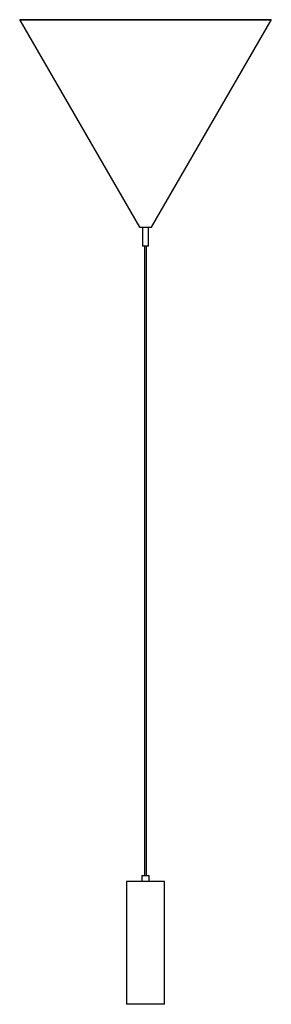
# Model space of a CAD drawing. Header units: millimetres. Extents: x -336 to 64, y -1056 to 509.
import ezdxf

# ---------------------------------------------------------------- set-up
doc = ezdxf.new("R2010")
doc.units = ezdxf.units.MM

msp = doc.modelspace()

# ---------------------------------------------------------------- linework, layer by layer
at = {"color": 7, "linetype": 'Continuous', "lineweight": 25}
for p, q in [((-335.6, 507.8), (-145.5, 178.6)), ((-335.1, 508.6), (63.1, 508.6)), ((-126.5, 178.6), (63.6, 507.8)), ((-145.5, 178.6), (-126.5, 178.6)), ((-141, 178.6), (-141, 148.6)), ((-131, 148.6), (-131, 178.6)), ((-131, 148.6), (-141, 148.6)), ((-137.5, 148.6), (-137.5, -851.4)), ((-134.5, -851.4), (-134.5, 148.6)), ((-142, -851.4), (-142, -861.4)), ((-142, -851.4), (-130, -851.4)), ((-130, -861.4), (-130, -851.4)), ((-166, -861.4), (-166, -1056.4)), ((-106, -861.4), (-166, -861.4)), ((-106, -1056.4), (-106, -861.4)), ((-106, -1056.4), (-166, -1056.4))]:
    msp.add_line(p, q, dxfattribs=at)
at = {"color": 8, "linetype": 'Continuous', "lineweight": 25}
msp.add_line((63.6, 507.8), (-335.6, 507.8), dxfattribs=at)
at = {"color": 7, "linetype": 'Continuous', "lineweight": 25}
for centre, start, end in [((-335.1, 508.1), 90, 210), ((63.1, 508.1), 330, 90)]:
    msp.add_arc(centre, 0.5, start, end, dxfattribs=at)

doc.saveas('drawing.dxf')
